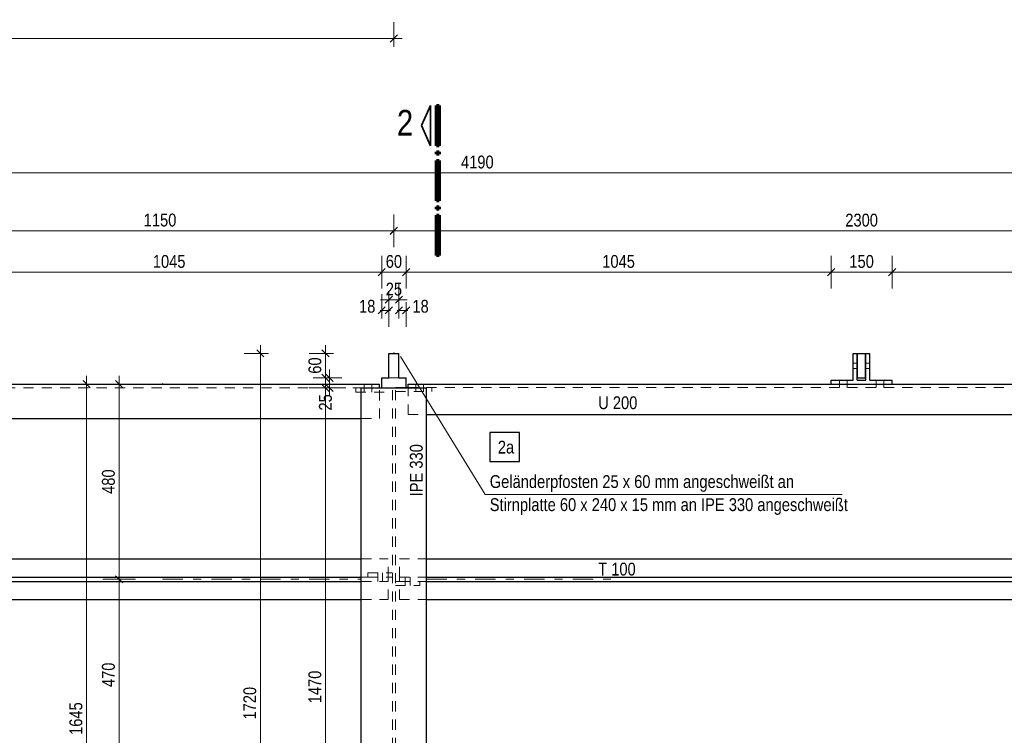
# Model space of a CAD drawing. Header units: millimetres. Extents: x 0 to 91, y -53.4 to 42.
# Tile 73 of 180: x 35.7 to 47.9, y -19.1 to -10.3. Entities that reach past the tile are written whole.
import ezdxf

# ---------------------------------------------------------------- set-up
doc = ezdxf.new("R2010")
doc.units = ezdxf.units.MM
doc.linetypes.add('DASHDOT', pattern=[1, 0.5, -0.25, 0, -0.25])
doc.linetypes.add('HIDDEN', pattern=[0.375, 0.25, -0.125])
doc.layers.add('Achsen', color=7, linetype='Continuous', lineweight=20)
doc.styles.add('Arial Narrow', font='ARIALN.TTF')
doc.dimstyles.new('Arch_Strakon_dimstyle', dxfattribs={"dimtxt": 1, "dimasz": 1, "dimexe": 1.25, "dimexo": 0.0625, "dimgap": 1, "dimtad": 0, "dimdec": 5, "dimzin": 12, "dimdsep": 46, "dimtxsty": 'Arial Narrow', "dimblk": 'Arrowhead_Tick', "dimsah": 1, "dimcen": 0, "dimse1": 1, "dimse2": 1, "dimclrd": 6, "dimclrt": 2, "dimazin": 0, "dimtfac": 1, "dimtdec": 4, "dimtmove": 0, "dimatfit": 3, "dimldrblk": 'NONE', "dimfxl": 1, "dimtvp": 1, "dimtolj": 1, "dimtzin": 0, "dimlwd": 13, "dimarcsym": 2})

# ---------------------------------------------------------------- blocks, each defined once
blk = doc.blocks.new('Arrowhead_Tick')
at = {"color": 0, "linetype": 'Continuous', "lineweight": -2}
for p, q in [((0, 20), (0, -10)), ((-1, 0), (0, 0)), ((10, 0), (0, 0))]:
    blk.add_line(p, q, dxfattribs=at)
at = {"color": 2, "linetype": 'Continuous', "lineweight": 35}
blk.add_line((4.4, 4.4), (-4.4, -4.4), dxfattribs=at)
blk = doc.blocks.new('*D70')
at = {"color": 6, "linetype": 'Continuous', "lineweight": 13}
blk.add_line((36.971, -19.472), (36.971, -17.142), dxfattribs=at)
at = {"layer": 'Defpoints', "color": 0}
for p in [(36.971, -17.132), (37.506, -17.132), (37.506, -19.482)]:
    blk.add_point(p, dxfattribs=at)
at = {"color": 6, "lineweight": 13, "xscale": 0.01, "yscale": 0.01, "zscale": 0.01}
for p, rotation in [((36.971, -17.132), 90), ((36.971, -19.482), 270)]:
    blk.add_blockref('Arrowhead_Tick', p, dxfattribs=dict(at, rotation=rotation))
at = {"color": 2, "lineweight": 18, "insert": (36.84, -18.307), "char_height": 0.1575, "attachment_point": 5, "rotation": 90, "style": 'Arial Narrow'}
blk.add_mtext('\\A1;470', dxfattribs=at)
blk = doc.blocks.new('_None')
blk = doc.blocks.new('*D71')
at = {"color": 6, "linetype": 'Continuous', "lineweight": 13}
blk.add_line((36.971, -17.122), (36.971, -14.743), dxfattribs=at)
at = {"layer": 'Defpoints', "color": 0}
for p in [(36.971, -14.733), (37.506, -14.733), (37.506, -17.132)]:
    blk.add_point(p, dxfattribs=at)
at = {"color": 6, "lineweight": 13, "xscale": 0.01, "yscale": 0.01, "zscale": 0.01}
for p, rotation in [((36.971, -14.733), 90), ((36.971, -17.132), 270)]:
    blk.add_blockref('Arrowhead_Tick', p, dxfattribs=dict(at, rotation=rotation))
at = {"color": 2, "lineweight": 18, "insert": (36.84, -15.932), "char_height": 0.1575, "attachment_point": 5, "rotation": 90, "style": 'Arial Narrow'}
blk.add_mtext('\\A1;480', dxfattribs=at)
blk = doc.blocks.new('*D72')
at = {"color": 6, "linetype": 'Continuous', "lineweight": 13}
blk.add_line((36.571, -22.947), (36.571, -14.743), dxfattribs=at)
at = {"layer": 'Defpoints', "color": 0}
for p in [(36.571, -14.733), (37.506, -14.733), (37.506, -22.957)]:
    blk.add_point(p, dxfattribs=at)
at = {"color": 6, "lineweight": 13, "xscale": 0.01, "yscale": 0.01, "zscale": 0.01}
for p, rotation in [((36.571, -14.733), 89.99999999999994), ((36.571, -22.957), 269.9999999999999)]:
    blk.add_blockref('Arrowhead_Tick', p, dxfattribs=dict(at, rotation=rotation))
at = {"color": 2, "lineweight": 18, "insert": (36.44, -18.845), "char_height": 0.1575, "attachment_point": 5, "rotation": 90, "style": 'Arial Narrow'}
blk.add_mtext('\\A1;1645', dxfattribs=at)
blk = doc.blocks.new('*D88')
at = {"color": 6, "linetype": 'Continuous', "lineweight": 13}
blk.add_line((39.558, -14.77), (39.558, -14.665), dxfattribs=at)
at = {"layer": 'Defpoints', "color": 0}
for p in [(39.558, -14.655), (40.499, -14.655), (40.499, -14.78)]:
    blk.add_point(p, dxfattribs=at)
at = {"color": 6, "lineweight": 13, "xscale": 0.01, "yscale": 0.01, "zscale": 0.01}
for p, rotation in [((39.558, -14.655), 90), ((39.558, -14.78), 270)]:
    blk.add_blockref('Arrowhead_Tick', p, dxfattribs=dict(at, rotation=rotation))
at = {"color": 2, "lineweight": 18, "insert": (39.508, -14.958), "char_height": 0.1575, "attachment_point": 5, "rotation": 90, "style": 'Arial Narrow'}
blk.add_mtext('\\A1;25', dxfattribs=at)
blk = doc.blocks.new('*D89')
at = {"color": 6, "linetype": 'Continuous', "lineweight": 13}
blk.add_line((39.508, -14.645), (39.508, -14.365), dxfattribs=at)
at = {"layer": 'Defpoints', "color": 0}
for p in [(39.508, -14.355), (40.411, -14.355), (40.499, -14.655)]:
    blk.add_point(p, dxfattribs=at)
at = {"color": 6, "lineweight": 13, "xscale": 0.01, "yscale": 0.01, "zscale": 0.01}
for p, rotation in [((39.508, -14.355), 90), ((39.508, -14.655), 270)]:
    blk.add_blockref('Arrowhead_Tick', p, dxfattribs=dict(at, rotation=rotation))
at = {"color": 2, "lineweight": 18, "insert": (39.378, -14.505), "char_height": 0.1575, "attachment_point": 5, "rotation": 90, "style": 'Arial Narrow'}
blk.add_mtext('\\A1;60', dxfattribs=at)
blk = doc.blocks.new('*D101')
at = {"color": 6, "linetype": 'Continuous', "lineweight": 13}
blk.add_line((34.984, -13.357), (40.189, -13.357), dxfattribs=at)
at = {"layer": 'Defpoints', "color": 0}
for p in [(40.199, -13.357), (34.974, -14.683), (40.199, -14.655)]:
    blk.add_point(p, dxfattribs=at)
at = {"color": 6, "lineweight": 13, "xscale": 0.01, "yscale": 0.01, "zscale": 0.01}
blk.add_blockref('Arrowhead_Tick', (40.199, -13.357), dxfattribs=at)
at = {"color": 6, "lineweight": 13, "xscale": 0.01, "yscale": 0.01, "zscale": 0.01, "rotation": 180}
blk.add_blockref('Arrowhead_Tick', (34.974, -13.357), dxfattribs=at)
at = {"color": 2, "lineweight": 18, "insert": (37.586, -13.226), "char_height": 0.1575, "attachment_point": 5, "style": 'Arial Narrow'}
blk.add_mtext('\\A1;1045', dxfattribs=at)
blk = doc.blocks.new('*D102')
at = {"color": 6, "linetype": 'Continuous', "lineweight": 13}
blk.add_line((40.209, -13.357), (40.489, -13.357), dxfattribs=at)
at = {"layer": 'Defpoints', "color": 0}
for p in [(40.499, -13.357), (40.199, -14.655), (40.499, -14.655)]:
    blk.add_point(p, dxfattribs=at)
at = {"color": 6, "lineweight": 13, "xscale": 0.01, "yscale": 0.01, "zscale": 0.01}
blk.add_blockref('Arrowhead_Tick', (40.499, -13.357), dxfattribs=at)
at = {"color": 6, "lineweight": 13, "xscale": 0.01, "yscale": 0.01, "zscale": 0.01, "rotation": 180}
blk.add_blockref('Arrowhead_Tick', (40.199, -13.357), dxfattribs=at)
at = {"color": 2, "lineweight": 18, "insert": (40.349, -13.226), "char_height": 0.1575, "attachment_point": 5, "style": 'Arial Narrow'}
blk.add_mtext('\\A1;60', dxfattribs=at)
blk = doc.blocks.new('*D105')
at = {"color": 6, "linetype": 'Continuous', "lineweight": 13}
blk.add_line((34.609, -12.847), (40.339, -12.847), dxfattribs=at)
at = {"layer": 'Defpoints', "color": 0}
for p in [(40.349, -12.847), (40.349, -14.355), (34.599, -14.683)]:
    blk.add_point(p, dxfattribs=at)
at = {"color": 6, "lineweight": 13, "xscale": 0.01, "yscale": 0.01, "zscale": 0.01}
blk.add_blockref('Arrowhead_Tick', (40.349, -12.847), dxfattribs=at)
at = {"color": 6, "lineweight": 13, "xscale": 0.01, "yscale": 0.01, "zscale": 0.01, "rotation": 180}
blk.add_blockref('Arrowhead_Tick', (34.599, -12.847), dxfattribs=at)
at = {"color": 2, "lineweight": 18, "insert": (37.474, -12.717), "char_height": 0.1575, "attachment_point": 5, "style": 'Arial Narrow'}
blk.add_mtext('\\A1;1150', dxfattribs=at)
blk = doc.blocks.new('*D106')
at = {"color": 6, "linetype": 'Continuous', "lineweight": 13}
blk.add_line((30.91, -12.135), (51.84, -12.135), dxfattribs=at)
at = {"layer": 'Defpoints', "color": 0}
for p in [(51.85, -12.135), (30.9, -12.904), (51.85, -12.904)]:
    blk.add_point(p, dxfattribs=at)
at = {"color": 6, "lineweight": 13, "xscale": 0.01, "yscale": 0.01, "zscale": 0.01}
blk.add_blockref('Arrowhead_Tick', (51.85, -12.135), dxfattribs=at)
at = {"color": 6, "lineweight": 13, "xscale": 0.01, "yscale": 0.01, "zscale": 0.01, "rotation": 180}
blk.add_blockref('Arrowhead_Tick', (30.9, -12.135), dxfattribs=at)
at = {"color": 2, "lineweight": 18, "insert": (41.375, -12.004), "char_height": 0.1575, "attachment_point": 5, "style": 'Arial Narrow'}
blk.add_mtext('\\A1;4190', dxfattribs=at)
blk = doc.blocks.new('*D107')
at = {"color": 6, "linetype": 'Continuous', "lineweight": 13}
blk.add_line((40.359, -12.849), (51.84, -12.849), dxfattribs=at)
at = {"layer": 'Defpoints', "color": 0}
for p in [(51.85, -12.849), (51.85, -12.904), (40.349, -14.355)]:
    blk.add_point(p, dxfattribs=at)
at = {"color": 6, "lineweight": 13, "xscale": 0.01, "yscale": 0.01, "zscale": 0.01}
blk.add_blockref('Arrowhead_Tick', (51.85, -12.849), dxfattribs=at)
at = {"color": 6, "lineweight": 13, "xscale": 0.01, "yscale": 0.01, "zscale": 0.01, "rotation": 180}
blk.add_blockref('Arrowhead_Tick', (40.349, -12.849), dxfattribs=at)
at = {"color": 2, "lineweight": 18, "insert": (46.099, -12.718), "char_height": 0.1575, "attachment_point": 5, "style": 'Arial Narrow'}
blk.add_mtext('\\A1;2300', dxfattribs=at)
blk = doc.blocks.new('*D108')
at = {"color": 6, "linetype": 'Continuous', "lineweight": 13}
blk.add_line((38.708, -22.947), (38.708, -14.365), dxfattribs=at)
at = {"layer": 'Defpoints', "color": 0}
for p in [(38.708, -14.355), (40.286, -14.355), (53.31, -22.957)]:
    blk.add_point(p, dxfattribs=at)
at = {"color": 6, "lineweight": 13, "xscale": 0.01, "yscale": 0.01, "zscale": 0.01}
for p, rotation in [((38.708, -14.355), 90), ((38.708, -22.957), 270)]:
    blk.add_blockref('Arrowhead_Tick', p, dxfattribs=dict(at, rotation=rotation))
at = {"color": 2, "lineweight": 18, "insert": (38.578, -18.656), "char_height": 0.1575, "attachment_point": 5, "rotation": 90, "style": 'Arial Narrow'}
blk.add_mtext('\\A1;1720', dxfattribs=at)
blk = doc.blocks.new('*D110')
at = {"color": 6, "linetype": 'Continuous', "lineweight": 13}
for p, q in [((40.189, -13.827), (40.179, -13.827)), ((40.199, -13.827), (40.286, -13.827)), ((40.296, -13.827), (40.306, -13.827))]:
    blk.add_line(p, q, dxfattribs=at)
at = {"layer": 'Defpoints', "color": 0}
for p in [(40.286, -13.827), (40.286, -14.355), (40.199, -14.655)]:
    blk.add_point(p, dxfattribs=at)
at = {"color": 6, "lineweight": 13, "xscale": 0.01, "yscale": 0.01, "zscale": 0.01}
blk.add_blockref('Arrowhead_Tick', (40.199, -13.827), dxfattribs=at)
at = {"color": 6, "lineweight": 13, "xscale": 0.01, "yscale": 0.01, "zscale": 0.01, "rotation": 180}
blk.add_blockref('Arrowhead_Tick', (40.286, -13.827), dxfattribs=at)
at = {"color": 2, "lineweight": 18, "insert": (40.021, -13.777), "char_height": 0.1575, "attachment_point": 5, "style": 'Arial Narrow'}
blk.add_mtext('\\A1;18', dxfattribs=at)
blk = doc.blocks.new('*D111')
at = {"color": 6, "linetype": 'Continuous', "lineweight": 13}
blk.add_line((40.296, -13.696), (40.401, -13.696), dxfattribs=at)
at = {"layer": 'Defpoints', "color": 0}
for p in [(40.411, -13.696), (40.286, -14.355), (40.411, -14.355)]:
    blk.add_point(p, dxfattribs=at)
at = {"color": 6, "lineweight": 13, "xscale": 0.01, "yscale": 0.01, "zscale": 0.01}
blk.add_blockref('Arrowhead_Tick', (40.411, -13.696), dxfattribs=at)
at = {"color": 6, "lineweight": 13, "xscale": 0.01, "yscale": 0.01, "zscale": 0.01, "rotation": 180}
blk.add_blockref('Arrowhead_Tick', (40.286, -13.696), dxfattribs=at)
at = {"color": 2, "lineweight": 18, "insert": (40.349, -13.566), "char_height": 0.1575, "attachment_point": 5, "style": 'Arial Narrow'}
blk.add_mtext('\\A1;25', dxfattribs=at)
blk = doc.blocks.new('*D112')
at = {"color": 6, "linetype": 'Continuous', "lineweight": 13}
for p, q in [((40.401, -13.827), (40.391, -13.827)), ((40.411, -13.827), (40.499, -13.827)), ((40.509, -13.827), (40.519, -13.827))]:
    blk.add_line(p, q, dxfattribs=at)
at = {"layer": 'Defpoints', "color": 0}
for p in [(40.499, -13.827), (40.411, -14.355), (40.499, -14.655)]:
    blk.add_point(p, dxfattribs=at)
at = {"color": 6, "lineweight": 13, "xscale": 0.01, "yscale": 0.01, "zscale": 0.01}
blk.add_blockref('Arrowhead_Tick', (40.411, -13.827), dxfattribs=at)
at = {"color": 6, "lineweight": 13, "xscale": 0.01, "yscale": 0.01, "zscale": 0.01, "rotation": 180}
blk.add_blockref('Arrowhead_Tick', (40.499, -13.827), dxfattribs=at)
at = {"color": 2, "lineweight": 18, "insert": (40.677, -13.777), "char_height": 0.1575, "attachment_point": 5, "style": 'Arial Narrow'}
blk.add_mtext('\\A1;18', dxfattribs=at)
blk = doc.blocks.new('*D134')
at = {"color": 6, "linetype": 'Continuous', "lineweight": 13}
blk.add_line((39.508, -22.122), (39.508, -14.79), dxfattribs=at)
at = {"layer": 'Defpoints', "color": 0}
for p in [(39.508, -14.78), (40.499, -14.78), (40.749, -22.132)]:
    blk.add_point(p, dxfattribs=at)
at = {"color": 6, "lineweight": 13, "xscale": 0.01, "yscale": 0.01, "zscale": 0.01}
for p, rotation in [((39.508, -14.78), 89.99999999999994), ((39.508, -22.132), 269.9999999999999)]:
    blk.add_blockref('Arrowhead_Tick', p, dxfattribs=dict(at, rotation=rotation))
at = {"color": 2, "lineweight": 18, "insert": (39.378, -18.456), "char_height": 0.1575, "attachment_point": 5, "rotation": 90, "style": 'Arial Narrow'}
blk.add_mtext('\\A1;1470', dxfattribs=at)
blk = doc.blocks.new('*D136')
at = {"color": 6, "linetype": 'Continuous', "lineweight": 13}
blk.add_line((40.509, -13.357), (45.714, -13.357), dxfattribs=at)
at = {"layer": 'Defpoints', "color": 0}
for p in [(45.724, -13.357), (40.499, -14.655), (45.724, -14.683)]:
    blk.add_point(p, dxfattribs=at)
at = {"color": 6, "lineweight": 13, "xscale": 0.01, "yscale": 0.01, "zscale": 0.01}
blk.add_blockref('Arrowhead_Tick', (45.724, -13.357), dxfattribs=at)
at = {"color": 6, "lineweight": 13, "xscale": 0.01, "yscale": 0.01, "zscale": 0.01, "rotation": 180}
blk.add_blockref('Arrowhead_Tick', (40.499, -13.357), dxfattribs=at)
at = {"color": 2, "lineweight": 18, "insert": (43.111, -13.226), "char_height": 0.1575, "attachment_point": 5, "style": 'Arial Narrow'}
blk.add_mtext('\\A1;1045', dxfattribs=at)
blk = doc.blocks.new('*D137')
at = {"color": 6, "linetype": 'Continuous', "lineweight": 13}
blk.add_line((45.734, -13.357), (46.464, -13.357), dxfattribs=at)
at = {"layer": 'Defpoints', "color": 0}
for p in [(46.474, -13.357), (45.724, -14.683), (46.474, -14.683)]:
    blk.add_point(p, dxfattribs=at)
at = {"color": 6, "lineweight": 13, "xscale": 0.01, "yscale": 0.01, "zscale": 0.01}
blk.add_blockref('Arrowhead_Tick', (46.474, -13.357), dxfattribs=at)
at = {"color": 6, "lineweight": 13, "xscale": 0.01, "yscale": 0.01, "zscale": 0.01, "rotation": 180}
blk.add_blockref('Arrowhead_Tick', (45.724, -13.357), dxfattribs=at)
at = {"color": 2, "lineweight": 18, "insert": (46.099, -13.226), "char_height": 0.1575, "attachment_point": 5, "style": 'Arial Narrow'}
blk.add_mtext('\\A1;150', dxfattribs=at)
blk = doc.blocks.new('*D138')
at = {"color": 6, "linetype": 'Continuous', "lineweight": 13}
blk.add_line((46.484, -13.357), (51.442, -13.357), dxfattribs=at)
at = {"layer": 'Defpoints', "color": 0}
for p in [(51.452, -13.357), (51.452, -14.358), (46.474, -14.683)]:
    blk.add_point(p, dxfattribs=at)
at = {"color": 6, "lineweight": 13, "xscale": 0.01, "yscale": 0.01, "zscale": 0.01}
blk.add_blockref('Arrowhead_Tick', (51.452, -13.357), dxfattribs=at)
at = {"color": 6, "lineweight": 13, "xscale": 0.01, "yscale": 0.01, "zscale": 0.01, "rotation": 180}
blk.add_blockref('Arrowhead_Tick', (46.474, -13.357), dxfattribs=at)
at = {"color": 2, "lineweight": 18, "insert": (48.963, -13.226), "char_height": 0.1575, "attachment_point": 5, "style": 'Arial Narrow'}
blk.add_mtext('\\A1;996', dxfattribs=at)
blk = doc.blocks.new('*D141')
at = {"color": 6, "linetype": 'Continuous', "lineweight": 13}
blk.add_line((28.862, -10.485), (40.339, -10.485), dxfattribs=at)
at = {"layer": 'Defpoints', "color": 0}
for p in [(40.349, -10.485), (28.852, -14.283), (40.349, -14.355)]:
    blk.add_point(p, dxfattribs=at)
at = {"color": 6, "lineweight": 13, "xscale": 0.01, "yscale": 0.01, "zscale": 0.01}
blk.add_blockref('Arrowhead_Tick', (40.349, -10.485), dxfattribs=at)
at = {"color": 6, "lineweight": 13, "xscale": 0.01, "yscale": 0.01, "zscale": 0.01, "rotation": 180}
blk.add_blockref('Arrowhead_Tick', (28.852, -10.485), dxfattribs=at)
at = {"color": 2, "lineweight": 18, "insert": (34.6, -10.354), "char_height": 0.1575, "attachment_point": 5, "style": 'Arial Narrow'}
blk.add_mtext('\\A1;2299', dxfattribs=at)

msp = doc.modelspace()

# ---------------------------------------------------------------- linework, layer by layer
at = {"color": 2, "linetype": 'Continuous', "lineweight": 35}
for p, q in [((40.6863773, -11.5557342), (40.7988765, -11.3082309)), ((40.7988765, -11.3082309), (40.7988765, -11.8032318)), ((40.7988765, -11.8032318), (40.6863773, -11.5557342))]:
    msp.add_line(p, q, dxfattribs=at)
at = {"color": 1, "linetype": 'Continuous', "lineweight": 70}
for p, q in [((40.8738773, -11.8032318), (40.8738773, -11.3082309)), ((40.8738773, -11.3082309), (40.9038722, -11.3082309)), ((40.9038722, -11.3082309), (40.9038722, -11.8032318)), ((40.9038722, -11.8032318), (40.8738773, -11.8032318)), ((40.8738773, -11.9082313), (40.8738773, -11.8782325)), ((40.8738773, -11.8782325), (40.9038722, -11.8782325)), ((40.9038722, -11.9082313), (40.8738773, -11.9082313)), ((40.8738773, -12.4782329), (40.8738773, -11.9832321)), ((40.8738773, -11.9832321), (40.9038722, -11.9832321)), ((40.9038722, -11.8782325), (40.9038722, -11.9082313)), ((40.9038722, -11.9832321), (40.9038722, -12.4782329)), ((40.9038722, -12.4782329), (40.8738773, -12.4782329)), ((40.8738773, -12.5832325), (40.8738773, -12.5532318)), ((40.8738773, -12.5532318), (40.9038722, -12.5532318)), ((40.9038722, -12.5832325), (40.8738773, -12.5832325)), ((40.9038722, -12.5532318), (40.9038722, -12.5832325)), ((40.8738773, -13.1532321), (40.8738773, -12.6582313)), ((40.8738773, -12.6582313), (40.9038722, -12.6582313)), ((40.9038722, -12.6582313), (40.9038722, -13.1532321)), ((40.9038722, -13.1532321), (40.8738773, -13.1532321))]:
    msp.add_line(p, q, dxfattribs=at)
at = {"color": 5, "linetype": 'Continuous', "lineweight": 18}
for p, q in [((41.469534, -16.09059), (40.4293153, -14.3948313)), ((45.8609366, -16.09059), (41.469534, -16.09059))]:
    msp.add_line(p, q, dxfattribs=at)
at = {"color": 6, "linetype": 'HIDDEN', "lineweight": 13, "ltscale": 0.5}
for p, q in [((45.9961411, -14.4751482), (46.0461411, -14.4751482)), ((46.1511411, -14.4751482), (46.2011411, -14.4751482)), ((45.9961411, -14.5403482), (46.0461411, -14.5403482)), ((46.1511411, -14.5403482), (46.2011411, -14.5403482)), ((39.9824242, -14.7802482), (39.9824242, -14.7327482)), ((40.0774242, -14.7802482), (40.0774242, -14.7327482)), ((40.2861742, -14.6552482), (40.4111742, -14.6552482)), ((40.6199242, -14.7752482), (40.6199242, -14.7327482)), ((40.7149242, -14.7752482), (40.7149242, -14.7327482)), ((45.8261411, -14.7327482), (45.8261411, -14.6827482)), ((45.8261411, -14.7752482), (45.8261411, -14.7327482)), ((45.9211411, -14.7327482), (45.9211411, -14.6827482)), ((45.9211411, -14.7752482), (45.9211411, -14.7327482)), ((46.2761411, -14.7327482), (46.2761411, -14.6827482)), ((46.2761411, -14.7752482), (46.2761411, -14.7327482)), ((46.3711411, -14.7327482), (46.3711411, -14.6827482)), ((46.3711411, -14.7752482), (46.3711411, -14.7327482)), ((29.9444053, -14.7802482), (39.9486742, -14.7802482)), ((39.8799242, -14.8302482), (39.8799242, -14.7802482)), ((39.8799242, -14.8302482), (40.3299242, -14.8302482)), ((39.9824242, -14.8302482), (39.9824242, -14.7802482)), ((40.0774242, -14.8302482), (40.0774242, -14.7802482)), ((40.1736742, -15.1577482), (40.1736742, -14.7802482)), ((40.3299242, -22.1319988), (40.3299242, -14.7802482)), ((40.3674242, -14.7752482), (40.4986742, -14.7752482)), ((40.3674242, -14.7802482), (40.3674242, -14.7752482)), ((40.3674242, -22.1319988), (40.3674242, -14.7802482)), ((40.3674242, -14.8252482), (40.8174242, -14.8252482)), ((40.5236742, -14.7752482), (51.8088911, -14.7752482)), ((40.5236742, -15.1077482), (40.5236742, -14.7802482)), ((40.6199242, -14.8252482), (40.6199242, -14.7752482)), ((40.7149242, -14.8252482), (40.7149242, -14.7752482)), ((40.8174242, -14.8252482), (40.8174242, -14.7752482)), ((40.5236742, -15.1077482), (40.7486742, -15.1077482)), ((39.9486742, -15.1577482), (40.1736742, -15.1577482)), ((39.9486742, -16.8819988), (40.2799242, -16.8819988)), ((40.2799242, -17.1044988), (40.2799242, -16.8819988)), ((40.4174242, -16.8819988), (40.7486742, -16.8819988)), ((40.4174242, -17.1044988), (40.4174242, -16.8819988)), ((40.0299242, -17.0544988), (40.3299242, -17.0544988)), ((40.0299242, -17.1044988), (40.0299242, -17.0544988)), ((40.1499134, -17.1044988), (40.1499132, -17.0544988)), ((40.2099134, -17.1044988), (40.2099132, -17.0544988)), ((39.9486742, -17.1044988), (40.0299242, -17.1044988)), ((39.9486742, -17.1594988), (40.2799242, -17.1594988)), ((40.0299242, -17.1044988), (40.2799242, -17.1044988)), ((40.1499137, -17.1594988), (40.1499134, -17.1044988)), ((40.2099137, -17.1594988), (40.2099134, -17.1044988)), ((40.2799242, -17.1044988), (40.3299242, -17.1044988)), ((40.2799242, -17.1594988), (40.2799242, -17.1044988)), ((40.2799242, -17.3819988), (40.2799242, -17.1594988)), ((40.3674242, -17.1594988), (40.4174242, -17.1594988)), ((40.4174242, -17.1044988), (40.7486742, -17.1044988)), ((40.4174242, -17.1594988), (40.4174242, -17.1044988)), ((40.4174242, -17.1594988), (40.6674242, -17.1594988)), ((40.4174242, -17.3819988), (40.4174242, -17.1594988)), ((40.4875622, -17.1594988), (40.4875619, -17.1044988)), ((40.4875624, -17.2094988), (40.4875622, -17.1594988)), ((40.5475621, -17.1594988), (40.5475619, -17.1044988)), ((40.5475624, -17.2094988), (40.5475621, -17.1594988)), ((40.6674242, -17.1594988), (40.7486742, -17.1594988)), ((40.6674242, -17.2094988), (40.6674242, -17.1594988)), ((40.3674242, -17.2094988), (40.6674242, -17.2094988)), ((39.9486742, -17.3819988), (40.2799242, -17.3819988)), ((40.4174242, -17.3819988), (40.7486742, -17.3819988))]:
    msp.add_line(p, q, dxfattribs=at)
at = {"color": 6, "linetype": 'DASHDOT', "lineweight": 13, "ltscale": 0.5}
for p, q in [((37.5061904, -17.1319988), (39.9486742, -17.1319988)), ((40.7486742, -17.1319988), (43.0173814, -17.1319988))]:
    msp.add_line(p, q, dxfattribs=at)
at = {"color": 9, "linetype": 'Continuous', "lineweight": 0}
for centre in [(40.3486742, -14.3552482), (37.5061904, -14.7327482)]:
    msp.add_circle(centre, 0.00555, dxfattribs=at)
at = {"layer": 'Achsen', "color": 3, "linetype": 'Continuous', "lineweight": 25}
for p, q in [((40.2861742, -14.3552482), (40.4111742, -14.3552482)), ((40.2861742, -14.6552482), (40.2861742, -14.3552482)), ((40.4111742, -14.6552482), (40.4111742, -14.3552482)), ((45.9961411, -14.3577482), (46.0461411, -14.3577482)), ((45.9961411, -14.6827482), (45.9961411, -14.3577482)), ((46.0461411, -14.6827482), (46.0461411, -14.3577482)), ((46.0486411, -14.3577482), (46.1486411, -14.3577482)), ((46.0486411, -14.6577482), (46.0486411, -14.3577482)), ((46.1486411, -14.6577482), (46.1486411, -14.3577482)), ((46.1511411, -14.3577482), (46.2011411, -14.3577482)), ((46.1511411, -14.6827482), (46.1511411, -14.3577482)), ((46.2011411, -14.6827482), (46.2011411, -14.3577482)), ((30.2756553, -14.7327482), (40.1736742, -14.7327482)), ((40.1736742, -14.7802482), (40.1736742, -14.7327482)), ((40.1986742, -14.6552482), (40.2861742, -14.6552482)), ((40.1986742, -14.7802482), (40.1986742, -14.6552482)), ((40.4111742, -14.6552482), (40.4986742, -14.6552482)), ((40.4986742, -14.7802482), (40.4986742, -14.6552482)), ((40.5236742, -14.7327482), (51.4516411, -14.7327482)), ((40.5236742, -14.7802482), (40.5236742, -14.7327482)), ((45.7236411, -14.6827482), (45.9961411, -14.6827482)), ((45.7236411, -14.7327482), (45.7236411, -14.6827482)), ((46.0461411, -14.6827482), (46.1511411, -14.6827482)), ((46.0486411, -14.6577482), (46.1486411, -14.6577482)), ((46.2011411, -14.6827482), (46.4736411, -14.6827482)), ((46.4736411, -14.7327482), (46.4736411, -14.6827482)), ((39.9486742, -14.7802482), (40.7486742, -14.7802482)), ((39.9486742, -22.1319988), (39.9486742, -14.7802482)), ((40.4986742, -14.7752482), (40.5236742, -14.7752482)), ((40.7486742, -22.1319988), (40.7486742, -14.7802482)), ((40.7486742, -15.1077482), (51.4516411, -15.1077482)), ((30.2756553, -15.1577482), (39.9486742, -15.1577482)), ((41.8950242, -15.3287702), (41.5270586, -15.3287702)), ((41.5270586, -15.3287702), (41.5270586, -15.6862702)), ((41.8950242, -15.6862702), (41.8950242, -15.3287702)), ((41.5270586, -15.6862702), (41.8950242, -15.6862702)), ((30.2756553, -16.8819988), (39.9486742, -16.8819988)), ((40.7486742, -16.8819988), (51.4516411, -16.8819988)), ((30.2756553, -17.1044988), (39.9486742, -17.1044988)), ((30.2756553, -17.1594988), (39.9486742, -17.1594988)), ((40.7486742, -17.1044988), (51.4516411, -17.1044988)), ((40.7486742, -17.1594988), (51.4516411, -17.1594988)), ((30.2756553, -17.3819988), (39.9486742, -17.3819988)), ((40.7486742, -17.3819988), (51.4516411, -17.3819988))]:
    msp.add_line(p, q, dxfattribs=at)

# ---------------------------------------------------------------- texts
at = {"color": 1, "lineweight": 70, "style": 'Arial Narrow'}
msp.add_text('2', height=0.315, dxfattribs=at).set_placement((40.3853308, -11.6768889))
at = {"color": 2, "lineweight": 35, "style": 'Arial Narrow'}
for s, p in [('U 200', (42.860501, -15.0408547)), ('Geländerpfosten 25 x 60 mm angeschweißt an', (41.5270586, -16.0100556)), ('Stirnplatte 60 x 240 x 15 mm an IPE 330 angeschweißt', (41.5270586, -16.2935556)), ('mit 2 x Lasche 150 x 130 x 10 mm mit Bohrung für M 12', (30.6527419, -16.4661141)), ('T 100', (42.860501, -17.0860408))]:
    msp.add_text(s, height=0.1575, dxfattribs=at).set_placement(p)
msp.add_text('IPE 330', height=0.1575, rotation=90, dxfattribs=at).set_placement((40.7030907, -16.1131845))
at = {"layer": 'Achsen', "color": 2, "lineweight": 35, "style": 'Arial Narrow'}
msp.add_text('2a', height=0.1575, dxfattribs=at).set_placement((41.6270586, -15.5862702))

# ---------------------------------------------------------------- dimensions: what is measured, and where the dimension line sits
at = {"lineweight": 18}
for base, p1, p2, text, override, picture, middle in [((40.3486742, -10.4848286), (28.8516411, -14.2827482), (40.3486742, -14.3552482), '2299', {"dimscale": 0.01, "dimtxt": 15.75, "dimasz": 1, "dimgap": 5, "dimtad": 1, "dimjust": 0, "dimtih": 0, "dimtoh": 0, "dimdec": 3, "dimdsep": 46, "dimtxsty": 'Arial Narrow', "dimclrd": 6, "dimclrt": 2, "dimtix": 1, "dimtofl": 255, "dimtmove": 0, "dimatfit": 2, "dimfxl": 0, "dimfxlon": 0, "dimtvp": 31.746032, "dimlwd": 13}, '*D141', (34.6001577, -10.4848286)), ((51.8495908, -12.1348286), (30.8995908, -12.9044538), (51.8495908, -12.9044538), '4190', {"dimscale": 0.01, "dimtxt": 15.75, "dimasz": 1, "dimgap": 5, "dimtad": 1, "dimjust": 0, "dimtih": 0, "dimtoh": 0, "dimdec": 3, "dimdsep": 46, "dimtxsty": 'Arial Narrow', "dimclrd": 6, "dimclrt": 2, "dimtix": 1, "dimtofl": 255, "dimtmove": 0, "dimatfit": 2, "dimfxl": 0, "dimfxlon": 0, "dimtvp": 31.746032, "dimlwd": 13}, '*D106', (41.3745908, -12.1348286)), ((40.3486742, -12.8473031), (34.5986411, -14.6827482), (40.3486742, -14.3552482), '1150', {"dimscale": 0.01, "dimtxt": 15.75, "dimasz": 1, "dimgap": 5, "dimtad": 1, "dimjust": 0, "dimtih": 0, "dimtoh": 0, "dimdec": 3, "dimdsep": 46, "dimtxsty": 'Arial Narrow', "dimclrd": 6, "dimclrt": 2, "dimtix": 1, "dimtofl": 255, "dimtmove": 0, "dimatfit": 2, "dimfxl": 0, "dimfxlon": 0, "dimtvp": 31.746032, "dimlwd": 13}, '*D105', (37.4736577, -12.8473031)), ((51.8495908, -12.8486049), (40.3486742, -14.3552482), (51.8495908, -12.9044538), '2300', {"dimscale": 0.01, "dimtxt": 15.75, "dimasz": 1, "dimgap": 5, "dimtad": 1, "dimjust": 0, "dimtih": 0, "dimtoh": 0, "dimdec": 3, "dimdsep": 46, "dimtxsty": 'Arial Narrow', "dimclrd": 6, "dimclrt": 2, "dimtix": 1, "dimtofl": 255, "dimtmove": 0, "dimatfit": 2, "dimfxl": 0, "dimfxlon": 0, "dimtvp": 31.746032, "dimlwd": 13}, '*D107', (46.0991325, -12.8486049)), ((40.1986742, -13.3566308), (34.9736411, -14.6827482), (40.1986742, -14.6552482), '1045', {"dimscale": 0.01, "dimtxt": 15.75, "dimasz": 1, "dimgap": 5, "dimtad": 1, "dimjust": 0, "dimtih": 0, "dimtoh": 0, "dimdec": 3, "dimdsep": 46, "dimtxsty": 'Arial Narrow', "dimclrd": 6, "dimclrt": 2, "dimtix": 1, "dimtofl": 255, "dimtmove": 0, "dimatfit": 2, "dimfxl": 0, "dimfxlon": 0, "dimtvp": 31.746032, "dimlwd": 13}, '*D101', (37.5861577, -13.3566308)), ((40.4986742, -13.3566308), (40.1986742, -14.6552482), (40.4986742, -14.6552482), '60', {"dimscale": 0.01, "dimtxt": 15.75, "dimasz": 1, "dimgap": 5, "dimtad": 1, "dimjust": 0, "dimtih": 0, "dimtoh": 0, "dimdec": 3, "dimdsep": 46, "dimtxsty": 'Arial Narrow', "dimclrd": 6, "dimclrt": 2, "dimtix": 1, "dimtofl": 255, "dimtmove": 0, "dimatfit": 2, "dimfxl": 0, "dimfxlon": 0, "dimtvp": 31.746032, "dimlwd": 13}, '*D102', (40.3486742, -13.3566308)), ((45.7236411, -13.3566308), (40.4986742, -14.6552482), (45.7236411, -14.6827482), '1045', {"dimscale": 0.01, "dimtxt": 15.75, "dimasz": 1, "dimgap": 5, "dimtad": 1, "dimjust": 0, "dimtih": 0, "dimtoh": 0, "dimdec": 3, "dimdsep": 46, "dimtxsty": 'Arial Narrow', "dimclrd": 6, "dimclrt": 2, "dimtix": 1, "dimtofl": 255, "dimtmove": 0, "dimatfit": 2, "dimfxl": 0, "dimfxlon": 0, "dimtvp": 31.746032, "dimlwd": 13}, '*D136', (43.1111577, -13.3566308)), ((46.4736411, -13.3566308), (45.7236411, -14.6827482), (46.4736411, -14.6827482), '150', {"dimscale": 0.01, "dimtxt": 15.75, "dimasz": 1, "dimgap": 5, "dimtad": 1, "dimjust": 0, "dimtih": 0, "dimtoh": 0, "dimdec": 3, "dimdsep": 46, "dimtxsty": 'Arial Narrow', "dimclrd": 6, "dimclrt": 2, "dimtix": 1, "dimtofl": 255, "dimtmove": 0, "dimatfit": 2, "dimfxl": 0, "dimfxlon": 0, "dimtvp": 31.746032, "dimlwd": 13}, '*D137', (46.0986411, -13.3566308)), ((51.4516411, -13.3566308), (46.4736411, -14.6827482), (51.4516411, -14.3577482), '996', {"dimscale": 0.01, "dimtxt": 15.75, "dimasz": 1, "dimgap": 5, "dimtad": 1, "dimjust": 0, "dimtih": 0, "dimtoh": 0, "dimdec": 3, "dimdsep": 46, "dimtxsty": 'Arial Narrow', "dimclrd": 6, "dimclrt": 2, "dimtix": 1, "dimtofl": 255, "dimtmove": 0, "dimatfit": 2, "dimfxl": 0, "dimfxlon": 0, "dimtvp": 31.746032, "dimlwd": 13}, '*D138', (48.9626411, -13.3566308)), ((40.4111742, -13.6959785), (40.2861742, -14.3552482), (40.4111742, -14.3552482), '25', {"dimscale": 0.01, "dimtxt": 15.75, "dimasz": 1, "dimgap": 5, "dimtad": 1, "dimjust": 0, "dimtih": 0, "dimtoh": 0, "dimdec": 3, "dimdsep": 46, "dimtxsty": 'Arial Narrow', "dimclrd": 6, "dimclrt": 2, "dimtix": 1, "dimtofl": 255, "dimtmove": 0, "dimatfit": 2, "dimfxl": 0, "dimfxlon": 0, "dimtvp": 31.746032, "dimlwd": 13}, '*D111', (40.3486742, -13.6959785)), ((40.2861742, -13.8274785), (40.1986742, -14.6552482), (40.2861742, -14.3552482), '18', {"dimscale": 0.01, "dimtxt": 15.75, "dimasz": 1, "dimgap": 5, "dimtad": 1, "dimjust": 0, "dimtih": 0, "dimtoh": 0, "dimdec": 3, "dimdsep": 46, "dimtxsty": 'Arial Narrow', "dimclrd": 6, "dimclrt": 2, "dimtix": 0, "dimtofl": 255, "dimtmove": 2, "dimatfit": 2, "dimfxl": 0, "dimfxlon": 0, "dimtvp": 31.746032, "dimlwd": 13}, '*D110', (40.0206992, -13.7774785)), ((40.4986742, -13.8274785), (40.4111742, -14.3552482), (40.4986742, -14.6552482), '18', {"dimscale": 0.01, "dimtxt": 15.75, "dimasz": 1, "dimgap": 5, "dimtad": 1, "dimjust": 4, "dimtih": 0, "dimtoh": 0, "dimdec": 3, "dimdsep": 46, "dimtxsty": 'Arial Narrow', "dimclrd": 6, "dimclrt": 2, "dimtix": 0, "dimtofl": 255, "dimtmove": 2, "dimatfit": 2, "dimfxl": 0, "dimfxlon": 0, "dimtvp": 31.746032, "dimlwd": 13}, '*D112', (40.6766492, -13.7774785))]:
    dim = msp.add_linear_dim(base=base, p1=p1, p2=p2, text=text, dimstyle='Arch_Strakon_dimstyle', override=override, dxfattribs=at)
    dim.commit()
    dim.dimension.update_dxf_attribs({"geometry": picture, "text_midpoint": middle, "dimtype": 160})
for base, p1, p2, text, override, picture, middle in [((38.7080709, -14.3552482), (53.3099997, -22.9569988), (40.2861742, -14.3552482), '1720', {"dimscale": 0.01, "dimtxt": 15.75, "dimasz": 1, "dimgap": 5, "dimtad": 1, "dimjust": 0, "dimtih": 0, "dimtoh": 0, "dimdec": 3, "dimdsep": 46, "dimtxsty": 'Arial Narrow', "dimclrd": 6, "dimclrt": 2, "dimtix": 1, "dimtofl": 255, "dimtmove": 0, "dimatfit": 2, "dimfxl": 0, "dimfxlon": 0, "dimtvp": 31.746032, "dimlwd": 13}, '*D108', (38.7080709, -18.6561235)), ((39.5080709, -14.3552482), (40.4986742, -14.6552482), (40.4111742, -14.3552482), '60', {"dimscale": 0.01, "dimtxt": 15.75, "dimasz": 1, "dimgap": 5, "dimtad": 1, "dimjust": 0, "dimtih": 0, "dimtoh": 0, "dimdec": 3, "dimdsep": 46, "dimtxsty": 'Arial Narrow', "dimclrd": 6, "dimclrt": 2, "dimtix": 1, "dimtofl": 255, "dimtmove": 0, "dimatfit": 2, "dimfxl": 0, "dimfxlon": 0, "dimtvp": 31.746032, "dimlwd": 13}, '*D89', (39.5080709, -14.5052482)), ((36.5706101, -14.7327482), (37.5061904, -22.9569988), (37.5061904, -14.7327482), '1645', {"dimscale": 0.01, "dimtxt": 15.75, "dimasz": 1, "dimgap": 5, "dimtad": 1, "dimjust": 0, "dimtih": 0, "dimtoh": 0, "dimdec": 3, "dimdsep": 46, "dimtxsty": 'Arial Narrow', "dimclrd": 6, "dimclrt": 2, "dimtix": 1, "dimtofl": 255, "dimtmove": 0, "dimatfit": 2, "dimfxl": 0, "dimfxlon": 0, "dimtvp": 31.746032, "dimlwd": 13}, '*D72', (36.5706101, -18.8448735)), ((36.9706101, -14.7327482), (37.5061904, -17.1319988), (37.5061904, -14.7327482), '480', {"dimscale": 0.01, "dimtxt": 15.75, "dimasz": 1, "dimgap": 5, "dimtad": 1, "dimjust": 0, "dimtih": 0, "dimtoh": 0, "dimdec": 3, "dimdsep": 46, "dimtxsty": 'Arial Narrow', "dimclrd": 6, "dimclrt": 2, "dimtix": 1, "dimtofl": 255, "dimtmove": 0, "dimatfit": 2, "dimfxl": 0, "dimfxlon": 0, "dimtvp": 31.746032, "dimlwd": 13}, '*D71', (36.9706101, -15.9323735)), ((39.5580709, -14.6552482), (40.4986742, -14.7802482), (40.4986742, -14.6552482), '25', {"dimscale": 0.01, "dimtxt": 15.75, "dimasz": 1, "dimgap": 5, "dimtad": 1, "dimjust": 0, "dimtih": 0, "dimtoh": 0, "dimdec": 3, "dimdsep": 46, "dimtxsty": 'Arial Narrow', "dimclrd": 6, "dimclrt": 2, "dimtix": 0, "dimtofl": 255, "dimtmove": 2, "dimatfit": 2, "dimfxl": 0, "dimfxlon": 0, "dimtvp": 31.746032, "dimlwd": 13}, '*D88', (39.5080709, -14.9582232)), ((39.5080709, -14.7802482), (40.7486742, -22.1319988), (40.4986742, -14.7802482), '1470', {"dimscale": 0.01, "dimtxt": 15.75, "dimasz": 1, "dimgap": 5, "dimtad": 1, "dimjust": 0, "dimtih": 0, "dimtoh": 0, "dimdec": 3, "dimdsep": 46, "dimtxsty": 'Arial Narrow', "dimclrd": 6, "dimclrt": 2, "dimtix": 1, "dimtofl": 255, "dimtmove": 0, "dimatfit": 2, "dimfxl": 0, "dimfxlon": 0, "dimtvp": 31.746032, "dimlwd": 13}, '*D134', (39.5080709, -18.4561235)), ((36.9706101, -17.1319988), (37.5061904, -19.4819988), (37.5061904, -17.1319988), '470', {"dimscale": 0.01, "dimtxt": 15.75, "dimasz": 1, "dimgap": 5, "dimtad": 1, "dimjust": 0, "dimtih": 0, "dimtoh": 0, "dimdec": 3, "dimdsep": 46, "dimtxsty": 'Arial Narrow', "dimclrd": 6, "dimclrt": 2, "dimtix": 1, "dimtofl": 255, "dimtmove": 0, "dimatfit": 2, "dimfxl": 0, "dimfxlon": 0, "dimtvp": 31.746032, "dimlwd": 13}, '*D70', (36.9706101, -18.3069988))]:
    dim = msp.add_linear_dim(base=base, p1=p1, p2=p2, angle=90, text=text, dimstyle='Arch_Strakon_dimstyle', override=override, dxfattribs=at)
    dim.commit()
    dim.dimension.update_dxf_attribs({"geometry": picture, "text_midpoint": middle, "dimtype": 160})

doc.saveas('drawing.dxf')
